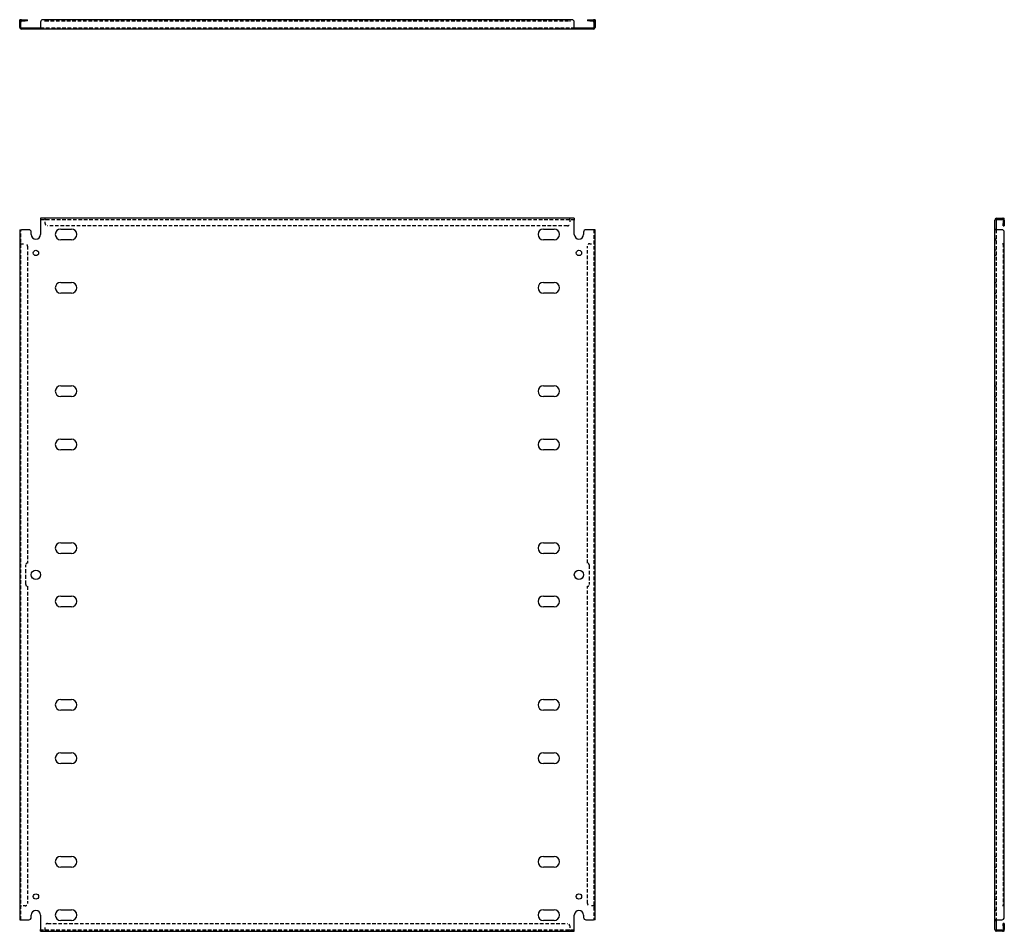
# Model space of a CAD drawing. Header units: inches. Extents: x 19 to 215, y 12 to 108.
# Tile 1 of 2: x 19 to 72, y 12 to 61. Entities that reach past the tile are written whole.
import ezdxf

# ---------------------------------------------------------------- set-up
doc = ezdxf.new("R2010")
doc.units = ezdxf.units.IN
doc.header["$MEASUREMENT"] = 0
doc.linetypes.add('DASHED_SPACE', pattern=[0.2067, 0.1654, -0.0413])
doc.layers.add('Hidden Edges(ANSI)', color=7, linetype='DASHED_SPACE', lineweight=25)
doc.layers.add('Visible Edges(ANSI)', color=7, linetype='Continuous', lineweight=25)

msp = doc.modelspace()

# ---------------------------------------------------------------- linework, layer by layer
at = {"layer": 'Hidden Edges(ANSI)', "ltscale": 0.129419}
for p, q in [((19.232, 61.144), (19.164, 61.144)), ((19.489, 61.243), (19.489, 61.175)), ((49.84, 61.243), (49.84, 61.175)), ((50.096, 61.144), (50.164, 61.144)), ((19.894, 60.731), (19.894, 60.799)), ((20.184, 60.731), (20.184, 60.799)), ((21.083, 60.731), (21.083, 60.799)), ((22.245, 60.731), (22.245, 60.799)), ((47.083, 60.731), (47.083, 60.799)), ((48.245, 60.731), (48.245, 60.799)), ((49.144, 60.799), (49.144, 60.731)), ((49.434, 60.799), (49.434, 60.731)), ((20.539, 50.481), (20.539, 50.549)), ((20.539, 50.481), (20.539, 50.549)), ((48.789, 50.481), (48.789, 50.549)), ((48.79, 50.481), (48.79, 50.549)), ((72.101, 50.481), (72.101, 50.549)), ((71.688, 49.964), (71.756, 49.964)), ((71.756, 49.424), (71.688, 49.424)), ((71.688, 49.384), (71.756, 49.384)), ((19.232, 49.174), (19.164, 49.174)), ((19.232, 49.174), (19.164, 49.174)), ((50.096, 49.174), (50.164, 49.174)), ((50.096, 49.174), (50.164, 49.174)), ((71.756, 48.819), (71.688, 48.819)), ((71.756, 48.529), (71.688, 48.529)), ((71.688, 47.089), (71.756, 47.089)), ((71.688, 46.509), (71.756, 46.509)), ((71.688, 41.514), (71.756, 41.514)), ((71.688, 40.934), (71.756, 40.934)), ((71.688, 38.639), (71.756, 38.639)), ((71.688, 38.059), (71.756, 38.059)), ((71.688, 33.064), (71.756, 33.064)), ((71.688, 32.484), (71.756, 32.484)), ((72.2, 31.962), (72.132, 31.962)), ((71.688, 31.587), (71.756, 31.587)), ((71.688, 31.087), (71.756, 31.087)), ((72.132, 30.712), (72.2, 30.712)), ((71.688, 30.189), (71.756, 30.189)), ((71.688, 29.609), (71.756, 29.609)), ((71.688, 24.614), (71.756, 24.614)), ((71.688, 24.034), (71.756, 24.034)), ((71.688, 21.739), (71.756, 21.739)), ((71.688, 21.159), (71.756, 21.159)), ((71.688, 16.164), (71.756, 16.164)), ((71.688, 15.584), (71.756, 15.584)), ((71.688, 14.144), (71.756, 14.144)), ((71.688, 13.854), (71.756, 13.854)), ((19.232, 13.499), (19.164, 13.499)), ((19.232, 13.499), (19.164, 13.499)), ((50.096, 13.499), (50.164, 13.499)), ((50.096, 13.499), (50.164, 13.499)), ((71.688, 13.289), (71.756, 13.289)), ((71.688, 13.249), (71.756, 13.249)), ((71.688, 12.709), (71.756, 12.709)), ((20.539, 12.192), (20.539, 12.124)), ((20.539, 12.192), (20.539, 12.124)), ((48.789, 12.192), (48.789, 12.124)), ((48.79, 12.192), (48.79, 12.124)), ((72.101, 12.192), (72.101, 12.124))]:
    msp.add_line(p, q, dxfattribs=at)
at = {"layer": 'Hidden Edges(ANSI)', "ltscale": 1.158233}
msp.add_line((20.539, 61.175), (48.789, 61.175), dxfattribs=at)
at = {"layer": 'Hidden Edges(ANSI)', "ltscale": 1.159087}
for p, q in [((20.289, 60.799), (49.039, 60.799)), ((20.289, 50.481), (49.039, 50.481)), ((49.039, 12.192), (20.289, 12.192))]:
    msp.add_line(p, q, dxfattribs=at)
at = {"layer": 'Hidden Edges(ANSI)', "ltscale": 0.092649}
for p, q in [((20.539, 50.481), (20.539, 50.45)), ((48.789, 50.481), (48.789, 50.45)), ((19.232, 49.174), (19.263, 49.174)), ((50.096, 49.174), (50.065, 49.174)), ((19.232, 13.499), (19.263, 13.499)), ((50.096, 13.499), (50.065, 13.499)), ((20.539, 12.192), (20.539, 12.223)), ((48.789, 12.192), (48.789, 12.223))]:
    msp.add_line(p, q, dxfattribs=at)
at = {"layer": 'Hidden Edges(ANSI)', "ltscale": 0.369411}
for p, q in [((20.539, 50.256), (20.539, 50.45)), ((48.789, 50.45), (48.789, 50.256)), ((19.263, 49.174), (19.457, 49.174)), ((49.871, 49.174), (50.065, 49.174)), ((19.457, 13.499), (19.263, 13.499)), ((50.065, 13.499), (49.871, 13.499)), ((20.539, 12.223), (20.539, 12.417)), ((48.789, 12.417), (48.789, 12.223))]:
    msp.add_line(p, q, dxfattribs=at)
at = {"layer": 'Hidden Edges(ANSI)', "ltscale": 1.160323}
for p, q in [((19.232, 12.749), (19.232, 49.924)), ((50.096, 49.924), (50.096, 12.749)), ((71.756, 49.924), (71.756, 12.749))]:
    msp.add_line(p, q, dxfattribs=at)
at = {"layer": 'Hidden Edges(ANSI)', "ltscale": 1.157795}
for p, q in [((48.664, 50.131), (20.664, 50.131)), ((20.664, 12.542), (48.664, 12.542))]:
    msp.add_line(p, q, dxfattribs=at)
at = {"layer": 'Hidden Edges(ANSI)', "ltscale": 1.16434}
for p, q in [((19.582, 49.049), (19.582, 31.962)), ((49.746, 31.962), (49.746, 49.049)), ((19.582, 30.712), (19.582, 13.624)), ((49.746, 13.624), (49.746, 30.712))]:
    msp.add_line(p, q, dxfattribs=at)
at = {"layer": 'Hidden Edges(ANSI)', "ltscale": 1.158343}
msp.add_line((72.132, 49.174), (72.132, 13.499), dxfattribs=at)
at = {"layer": 'Hidden Edges(ANSI)', "ltscale": 1.28568}
for p, q in [((19.489, 30.805), (19.489, 31.868)), ((49.84, 31.868), (49.84, 30.805))]:
    msp.add_line(p, q, dxfattribs=at)
at = {"layer": 'Hidden Edges(ANSI)', "ltscale": 0.236041}
for centre, start, end in [((19.263, 61.144), 108.248, 180), ((50.065, 61.144), 0, 71.752), ((72.101, 50.45), 18.248, 90), ((72.101, 12.223), 270, 341.752)]:
    msp.add_arc(centre, 0.099, start, end, dxfattribs=at)
at = {"layer": 'Hidden Edges(ANSI)', "ltscale": 0.373886}
for centre, start, end in [((20.664, 50.256), 180, 270), ((48.664, 50.256), 270, 0), ((19.457, 49.049), 0, 90), ((49.871, 49.049), 90, 180), ((19.457, 13.624), 270, 0), ((49.871, 13.624), 180, 270), ((20.664, 12.417), 90, 180), ((48.664, 12.417), 0, 90)]:
    msp.add_arc(centre, 0.125, start, end, dxfattribs=at)
at = {"layer": 'Hidden Edges(ANSI)', "ltscale": 0.279642}
for centre, start, end in [((19.582, 31.868), 90, 180), ((49.746, 31.868), 0, 90), ((19.582, 30.805), 180, 270), ((49.746, 30.805), 270, 0)]:
    msp.add_arc(centre, 0.0935, start, end, dxfattribs=at)
at = {"layer": 'Visible Edges(ANSI)'}
for p, q in [((19.164, 61.118), (19.164, 61.243)), ((19.232, 61.243), (19.164, 61.243)), ((19.164, 60.83), (19.164, 61.118)), ((19.232, 61.243), (19.232, 61.118)), ((19.232, 60.83), (19.232, 61.118)), ((19.263, 61.243), (19.457, 61.243)), ((19.263, 61.175), (19.457, 61.175)), ((19.457, 61.243), (19.582, 61.243)), ((19.582, 61.175), (19.457, 61.175)), ((19.582, 61.175), (19.582, 61.243)), ((20.289, 61.118), (20.289, 60.83)), ((20.539, 61.243), (20.414, 61.243)), ((20.539, 61.144), (20.539, 61.243)), ((48.789, 61.243), (20.539, 61.243)), ((20.539, 61.243), (20.539, 61.144)), ((20.539, 61.144), (20.539, 61.144)), ((20.539, 61.144), (20.539, 61.144)), ((48.789, 61.243), (48.789, 61.144)), ((48.79, 61.144), (48.789, 61.144)), ((48.789, 61.144), (48.789, 61.144)), ((48.914, 61.243), (48.79, 61.243)), ((48.79, 61.243), (48.79, 61.144)), ((49.039, 60.83), (49.039, 61.118)), ((49.746, 61.243), (49.871, 61.243)), ((49.746, 61.243), (49.746, 61.175)), ((49.871, 61.175), (49.746, 61.175)), ((49.871, 61.243), (50.065, 61.243)), ((49.871, 61.175), (50.065, 61.175)), ((50.096, 61.118), (50.096, 61.243)), ((50.164, 61.243), (50.096, 61.243)), ((50.096, 61.118), (50.096, 60.83)), ((50.164, 61.243), (50.164, 61.118)), ((50.164, 61.118), (50.164, 60.83)), ((19.263, 60.799), (19.664, 60.799)), ((19.664, 60.731), (19.263, 60.731)), ((19.664, 60.799), (19.789, 60.799)), ((19.789, 60.731), (19.664, 60.731)), ((19.789, 60.731), (19.789, 60.799)), ((19.789, 60.799), (20.289, 60.799)), ((20.289, 60.731), (19.789, 60.731)), ((20.289, 60.83), (20.289, 60.731)), ((49.039, 60.731), (20.289, 60.731)), ((49.039, 60.83), (49.039, 60.731)), ((49.039, 60.799), (49.539, 60.799)), ((49.539, 60.731), (49.039, 60.731)), ((49.539, 60.799), (49.664, 60.799)), ((49.539, 60.799), (49.539, 60.731)), ((49.664, 60.731), (49.539, 60.731)), ((49.664, 60.799), (50.065, 60.799)), ((50.065, 60.731), (49.664, 60.731)), ((49.039, 50.549), (20.289, 50.549)), ((20.289, 50.549), (20.289, 50.45)), ((20.289, 50.45), (20.289, 49.674)), ((49.039, 50.549), (49.039, 50.45)), ((49.039, 49.674), (49.039, 50.45)), ((71.688, 49.924), (71.688, 50.45)), ((71.756, 50.45), (71.756, 49.924)), ((71.787, 50.549), (72.075, 50.549)), ((71.787, 50.481), (72.075, 50.481)), ((72.075, 50.549), (72.2, 50.549)), ((72.2, 50.481), (72.075, 50.481)), ((72.132, 50.45), (72.132, 50.256)), ((72.2, 50.481), (72.2, 50.549)), ((72.2, 50.45), (72.2, 50.256)), ((19.164, 49.924), (19.263, 49.924)), ((19.164, 49.924), (19.164, 12.749)), ((19.664, 49.924), (19.263, 49.924)), ((21.373, 49.964), (21.955, 49.964)), ((47.373, 49.964), (47.955, 49.964)), ((50.065, 49.924), (49.664, 49.924)), ((50.164, 49.924), (50.065, 49.924)), ((50.164, 12.749), (50.164, 49.924)), ((71.688, 12.749), (71.688, 49.924)), ((71.787, 49.924), (71.688, 49.924)), ((72.075, 49.924), (71.787, 49.924)), ((72.132, 50.131), (72.132, 50.256)), ((72.132, 50.131), (72.2, 50.131)), ((72.2, 50.256), (72.2, 50.131)), ((19.789, 49.674), (19.789, 49.799)), ((21.955, 49.384), (21.373, 49.384)), ((47.955, 49.384), (47.373, 49.384)), ((49.539, 49.799), (49.539, 49.674)), ((72.2, 49.174), (72.2, 49.799)), ((72.101, 49.174), (72.101, 49.174)), ((72.101, 49.174), (72.2, 49.174)), ((72.2, 49.174), (72.101, 49.174)), ((72.101, 49.174), (72.101, 49.174)), ((72.2, 13.499), (72.2, 49.174)), ((21.373, 47.089), (21.955, 47.089)), ((47.373, 47.089), (47.955, 47.089)), ((21.955, 46.509), (21.373, 46.509)), ((47.955, 46.509), (47.373, 46.509)), ((21.373, 41.514), (21.955, 41.514)), ((47.373, 41.514), (47.955, 41.514)), ((21.955, 40.934), (21.373, 40.934)), ((47.955, 40.934), (47.373, 40.934)), ((21.373, 38.639), (21.955, 38.639)), ((47.373, 38.639), (47.955, 38.639)), ((21.955, 38.059), (21.373, 38.059)), ((47.955, 38.059), (47.373, 38.059)), ((21.373, 33.064), (21.955, 33.064)), ((47.373, 33.064), (47.955, 33.064)), ((21.955, 32.484), (21.373, 32.484)), ((47.955, 32.484), (47.373, 32.484)), ((21.373, 30.189), (21.955, 30.189)), ((47.373, 30.189), (47.955, 30.189)), ((21.955, 29.609), (21.373, 29.609)), ((47.955, 29.609), (47.373, 29.609)), ((21.373, 24.614), (21.955, 24.614)), ((47.373, 24.614), (47.955, 24.614)), ((21.955, 24.034), (21.373, 24.034)), ((47.955, 24.034), (47.373, 24.034)), ((21.373, 21.739), (21.955, 21.739)), ((47.373, 21.739), (47.955, 21.739)), ((21.955, 21.159), (21.373, 21.159)), ((47.955, 21.159), (47.373, 21.159)), ((21.373, 16.164), (21.955, 16.164)), ((47.373, 16.164), (47.955, 16.164)), ((21.955, 15.584), (21.373, 15.584)), ((47.955, 15.584), (47.373, 15.584)), ((21.373, 13.289), (21.955, 13.289)), ((47.373, 13.289), (47.955, 13.289)), ((72.2, 13.499), (72.101, 13.499)), ((72.101, 13.499), (72.101, 13.499)), ((72.2, 13.499), (72.101, 13.499)), ((72.101, 13.499), (72.101, 13.499)), ((72.2, 12.874), (72.2, 13.499)), ((19.164, 12.749), (19.263, 12.749)), ((19.263, 12.749), (19.664, 12.749)), ((19.789, 12.874), (19.789, 12.999)), ((20.289, 12.999), (20.289, 12.223)), ((49.039, 12.223), (49.039, 12.999)), ((49.539, 12.999), (49.539, 12.874)), ((49.664, 12.749), (50.065, 12.749)), ((50.164, 12.749), (50.065, 12.749)), ((71.787, 12.749), (71.688, 12.749)), ((71.688, 12.223), (71.688, 12.749)), ((71.756, 12.749), (71.756, 12.223)), ((71.787, 12.749), (72.075, 12.749)), ((20.289, 12.124), (20.289, 12.223)), ((21.955, 12.709), (21.373, 12.709)), ((47.955, 12.709), (47.373, 12.709)), ((49.039, 12.124), (49.039, 12.223)), ((72.132, 12.417), (72.132, 12.542)), ((72.2, 12.542), (72.132, 12.542)), ((72.132, 12.417), (72.132, 12.223)), ((72.2, 12.542), (72.2, 12.417)), ((72.2, 12.417), (72.2, 12.223)), ((20.289, 12.124), (49.039, 12.124)), ((72.075, 12.192), (71.787, 12.192)), ((72.075, 12.124), (71.787, 12.124)), ((72.075, 12.192), (72.2, 12.192)), ((72.2, 12.124), (72.075, 12.124)), ((72.2, 12.124), (72.2, 12.192))]:
    msp.add_line(p, q, dxfattribs=at)
for centre, radius in [((20.039, 48.674), 0.145), ((49.289, 48.674), 0.145), ((20.039, 31.337), 0.25), ((49.289, 31.337), 0.25), ((20.039, 13.999), 0.145), ((49.289, 13.999), 0.145)]:
    msp.add_circle(centre, radius, dxfattribs=at)
for centre, radius, start, end in [((19.263, 61.144), 0.099, 90, 108.248), ((19.263, 61.144), 0.031, 90, 180), ((20.414, 61.118), 0.125, 90, 180), ((48.914, 61.118), 0.125, 0, 90), ((50.065, 61.144), 0.099, 71.752, 90), ((50.065, 61.144), 0.031, 0, 90), ((19.263, 60.83), 0.099, 180, 270), ((19.263, 60.83), 0.031, 180, 270), ((50.065, 60.83), 0.099, 270, 0), ((50.065, 60.83), 0.031, 270, 0), ((71.787, 50.45), 0.099, 90, 180), ((71.787, 50.45), 0.031, 90, 180), ((72.101, 50.45), 0.031, 0, 90), ((72.101, 50.45), 0.099, 0, 18.248), ((19.664, 49.799), 0.125, 0, 90), ((21.373, 49.674), 0.29, 90, 270), ((21.955, 49.674), 0.29, 270, 90), ((47.373, 49.674), 0.29, 90, 270), ((47.955, 49.674), 0.29, 270, 90), ((49.664, 49.799), 0.125, 90, 180), ((72.075, 49.799), 0.125, 0, 90), ((20.039, 49.674), 0.25, 180, 0), ((49.289, 49.674), 0.25, 180, 0), ((21.373, 46.799), 0.29, 90, 270), ((21.955, 46.799), 0.29, 270, 90), ((47.373, 46.799), 0.29, 90, 270), ((47.955, 46.799), 0.29, 270, 90), ((21.373, 41.224), 0.29, 90, 270), ((21.955, 41.224), 0.29, 270, 90), ((47.373, 41.224), 0.29, 90, 270), ((47.955, 41.224), 0.29, 270, 90), ((21.373, 38.349), 0.29, 90, 270), ((21.955, 38.349), 0.29, 270, 90), ((47.373, 38.349), 0.29, 90, 270), ((47.955, 38.349), 0.29, 270, 90), ((21.373, 32.774), 0.29, 90, 270), ((21.955, 32.774), 0.29, 270, 90), ((47.373, 32.774), 0.29, 90, 270), ((47.955, 32.774), 0.29, 270, 90), ((21.373, 29.899), 0.29, 90, 270), ((21.955, 29.899), 0.29, 270, 90), ((47.373, 29.899), 0.29, 90, 270), ((47.955, 29.899), 0.29, 270, 90), ((21.373, 24.324), 0.29, 90, 270), ((21.955, 24.324), 0.29, 270, 90), ((47.373, 24.324), 0.29, 90, 270), ((47.955, 24.324), 0.29, 270, 90), ((21.373, 21.449), 0.29, 90, 270), ((21.955, 21.449), 0.29, 270, 90), ((47.373, 21.449), 0.29, 90, 270), ((47.955, 21.449), 0.29, 270, 90), ((21.373, 15.874), 0.29, 90, 270), ((21.955, 15.874), 0.29, 270, 90), ((47.373, 15.874), 0.29, 90, 270), ((47.955, 15.874), 0.29, 270, 90), ((21.373, 12.999), 0.29, 90, 270), ((21.955, 12.999), 0.29, 270, 90), ((47.373, 12.999), 0.29, 90, 270), ((47.955, 12.999), 0.29, 270, 90), ((19.664, 12.874), 0.125, 270, 0), ((20.039, 12.999), 0.25, 0, 180), ((49.289, 12.999), 0.25, 0, 180), ((49.664, 12.874), 0.125, 180, 270), ((72.075, 12.874), 0.125, 270, 0), ((71.787, 12.223), 0.099, 180, 270), ((71.787, 12.223), 0.031, 180, 270), ((72.101, 12.223), 0.031, 270, 0), ((72.101, 12.223), 0.099, 341.752, 0)]:
    msp.add_arc(centre, radius, start, end, dxfattribs=at)

doc.saveas('drawing.dxf')
